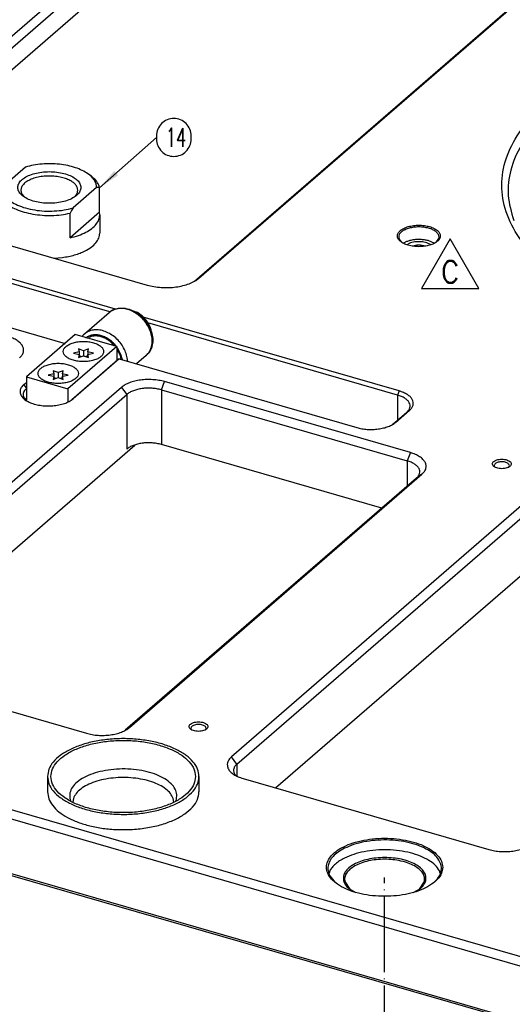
# Model space of a CAD drawing. Header units: inches. Extents: x 0 to 882, y 0 to 559.
# Tile 5 of 22: x 307 to 385, y 220 to 376. Entities that reach past the tile are written whole.
import ezdxf

# ---------------------------------------------------------------- set-up
doc = ezdxf.new("R2010")
doc.units = ezdxf.units.IN
doc.linetypes.add('DOT_CENTER', pattern=[14, 12, -1, 0, -1])
doc.layers.add('1', color=7, linetype='Continuous')
doc.styles.add('CONVERTER_11', font='txt.shx', dxfattribs={"width": 0.9})
doc.styles.add('CONVERTER_12', font='txt.shx', dxfattribs={"width": 0.63})
doc.dimstyles.get("Standard").update_dxf_attribs({"dimtxt": 0.18, "dimasz": 0.18, "dimexe": 0.18, "dimexo": 0.0625, "dimgap": 0.09, "dimtad": 0, "dimtih": 1, "dimtoh": 1, "dimdec": 4, "dimzin": 0, "dimdsep": 46, "dimtxsty": 'Standard', "dimcen": 0.09, "dimadec": 0, "dimazin": 0, "dimtfac": 1, "dimtdec": 4, "dimtofl": 0, "dimtmove": 0, "dimatfit": 3, "dimfxl": 1, "dimtolj": 1, "dimtzin": 0, "dimarcsym": 0})

# ---------------------------------------------------------------- blocks, each defined once
blk = doc.blocks.new('REV_TRIANGLE__2', base_point=(374.82, 336.47))
at = {"layer": '1', "color": 7, "linetype": 'Continuous'}
for p, q in [((374.82, 341.72), (370.27, 333.85)), ((379.37, 333.85), (374.82, 341.72)), ((370.27, 333.85), (379.37, 333.85))]:
    blk.add_line(p, q, dxfattribs=at)
at = {"layer": '1', "color": 3, "insert": (374.82, 336.47), "char_height": 3.5, "attachment_point": 5, "line_spacing_factor": 1.080432, "style": 'CONVERTER_11'}
blk.add_mtext('C', dxfattribs=at)
blk = doc.blocks.new('E7018-24104', base_point=(183.18, 199.86))
at = {"color": 7, "linetype": 'Continuous'}
for p, q in [((354.59, 416.44), (279.59, 351.48)), ((355.45, 415.32), (280.45, 350.37)), ((355.45, 411.86), (281.22, 347.57)), ((334.3, 335), (409.15, 399.82)), ((335.01, 335.48), (410.01, 400.44)), ((281.78, 347.39), (326.82, 334.39)), ((372.66, 341.23), (373.04, 341.78)), ((320.89, 330.12), (283.34, 340.96)), ((321.78, 330.59), (283.59, 341.61)), ((366.77, 341.58), (367.25, 341.09)), ((367.92, 341.27), (367.45, 341.01)), ((368.34, 340.99), (367.97, 340.78)), ((369.32, 340.67), (368.91, 340.57)), ((370.91, 340.56), (370.14, 340.7)), ((371.8, 340.78), (371.11, 341.08)), ((372.29, 341.02), (371.46, 341.39)), ((312, 338.66), (313.37, 338.75)), ((276.89, 335.81), (313.82, 325.15)), ((366.73, 317.61), (326.16, 329.32)), ((366.48, 316.96), (326.91, 328.38)), ((314.84, 316.24), (322.17, 322.59)), ((322.36, 322.68), (315.06, 316.36)), ((322.36, 322.68), (322.17, 322.59)), ((322.36, 322.68), (360.03, 311.81)), ((307.26, 318.61), (307.67, 318.96)), ((368.52, 307.83), (329.55, 319.08)), ((322.72, 318.17), (276.38, 278.04)), ((277.24, 276.92), (323.58, 317.05)), ((307.67, 318.02), (307.35, 317.67)), ((329.05, 317.78), (368.02, 306.53)), ((307.35, 316.44), (307.58, 316.19)), ((365.75, 312.33), (367.94, 314.23)), ((366.17, 312.63), (368.37, 314.54)), ((283.37, 273.13), (324.83, 309.04)), ((363.98, 299.04), (329.05, 309.12)), ((324.01, 264.29), (370.35, 304.42)), ((381.89, 305.55), (381.92, 305.52)), ((384.08, 305.52), (384.11, 305.55)), ((369.48, 303.8), (323.34, 263.84)), ((386.51, 299.75), (340.17, 259.62)), ((341.04, 258.5), (387.38, 298.64)), ((347.16, 254.72), (388.62, 290.62)), ((446.52, 210.46), (185.68, 285.76)), ((185.18, 284.46), (446.02, 209.16)), ((278.21, 274.62), (317.18, 263.37)), ((220.24, 265.38), (401.9, 212.94)), ((220.49, 265.6), (402.13, 213.17)), ((333.83, 263.93), (333.86, 263.9)), ((336.02, 263.9), (336.05, 263.93)), ((340.8, 256.74), (340.91, 256.64)), ((342, 256.21), (380.97, 244.96)), ((355.74, 241.57), (355.64, 241.18)), ((355.74, 240.8), (356.62, 239.74)), ((373.23, 241.18), (373.13, 241.57)), ((358.12, 239.9), (358.91, 238.69)), ((358.76, 238.77), (359.89, 238.14)), ((368.98, 238.14), (370.11, 238.77)), ((369.96, 238.69), (370.75, 239.9))]:
    blk.add_line(p, q, dxfattribs=at)
at = {"color": 1, "linetype": 'Continuous'}
for p, q in [((334.46, 335.09), (335.01, 335.48)), ((307.67, 318.09), (307.26, 318.61)), ((329.05, 317.78), (329.55, 319.08)), ((322.72, 318.17), (323.58, 317.05)), ((323.58, 317.05), (323.58, 308.39)), ((329.05, 317.78), (329.05, 309.12)), ((366.73, 317.61), (366.48, 316.96)), ((366.48, 316.96), (366.48, 312.96)), ((367.94, 314.23), (368.37, 314.54)), ((366.17, 312.63), (365.76, 312.34)), ((368.52, 307.83), (368.02, 306.53)), ((368.02, 306.53), (368.02, 302.53)), ((370.35, 304.42), (369.48, 303.8)), ((323.55, 263.96), (324.01, 264.29)), ((341.04, 258.5), (340.17, 259.62)), ((341.04, 258.5), (341.04, 256.57))]:
    blk.add_line(p, q, dxfattribs=at)
at = {"color": 7, "linetype": 'Continuous'}
for points, knots in [([(485, 350.21), (484.86, 351.63), (484.56, 354.59), (482.27, 358.76), (478.81, 362.63), (474.13, 366.13), (468.41, 369.19), (461.76, 371.74), (454.38, 373.71), (446.45, 375.06), (438.19, 375.74), (429.81, 375.74), (421.55, 375.06), (413.62, 373.71), (406.24, 371.74), (399.6, 369.19), (393.87, 366.13), (389.19, 362.63), (385.7, 358.76), (383.51, 354.59), (382.75, 350.21), (383.51, 345.83), (385.7, 341.66), (389.19, 337.79), (393.87, 334.29), (399.6, 331.23), (406.24, 328.68), (413.62, 326.71), (421.55, 325.36), (429.81, 324.68), (438.19, 324.68), (446.45, 325.36), (454.38, 326.71), (461.76, 328.68), (468.41, 331.23), (474.13, 334.29), (478.81, 337.79), (482.27, 341.66), (484.56, 345.83), (484.86, 348.79), (485, 350.21)], [0, 0, 0, 0, 4.254409, 8.830849, 13.96147, 19.7628, 26.254774, 33.387384, 41.061675, 49.144894, 57.481976, 65.905069, 74.242151, 82.32537, 89.999661, 97.132271, 103.624245, 109.425575, 114.556196, 119.132637, 123.387045, 127.641454, 132.217894, 137.348515, 143.149845, 149.641819, 156.774429, 164.44872, 172.53194, 180.869021, 189.292114, 197.629196, 205.712415, 213.386707, 220.519316, 227.011291, 232.81262, 237.943241, 242.519682, 246.77409, 246.77409, 246.77409, 246.77409]), ([(477.3, 336.84), (478.51, 338), (480.8, 340.18), (483.12, 344.13), (484.18, 348.25), (483.84, 352.44), (482.15, 356.48), (479.22, 360.26), (475.15, 363.73), (470.07, 366.81), (464.07, 369.45), (457.33, 371.58), (449.99, 373.14), (442.25, 374.11), (434.3, 374.45), (426.34, 374.16), (418.57, 373.24), (411.2, 371.71), (404.4, 369.62), (398.35, 367.02), (393.19, 363.97), (389.05, 360.53), (386.02, 356.77), (384.25, 352.75), (383.75, 348.55), (384.52, 345.93), (384.9, 344.61)], [0, 0, 0, 0, 4.997806, 9.453239, 13.553284, 17.574194, 21.815502, 26.515175, 31.810738, 37.747677, 44.302248, 51.401458, 58.937726, 66.77975, 74.781224, 82.78844, 90.647426, 98.211078, 105.346701, 111.944619, 117.928832, 123.271332, 128.01168, 132.279938, 136.307211, 140.39111, 140.39111, 140.39111, 140.39111]), ([(373.26, 342.17), (373.24, 342.32), (373.18, 342.65), (372.79, 343.06), (372.25, 343.41), (371.54, 343.67), (370.73, 343.83), (369.86, 343.89), (369, 343.83), (368.19, 343.67), (367.48, 343.41), (366.93, 343.06), (366.56, 342.65), (366.42, 342.17), (366.56, 341.68), (366.93, 341.27), (367.48, 340.93), (368.19, 340.67), (369, 340.5), (369.86, 340.45), (370.73, 340.5), (371.54, 340.67), (372.25, 340.93), (372.79, 341.27), (373.18, 341.68), (373.24, 342.01), (373.26, 342.17)], [0, 0, 0, 0, 0.454989, 0.987413, 1.632325, 2.386535, 3.223952, 4.105841, 4.98773, 5.825147, 6.579357, 7.224269, 7.756693, 8.211682, 8.666671, 9.199096, 9.844008, 10.598217, 11.435634, 12.317523, 13.199412, 14.03683, 14.791039, 15.435951, 15.968375, 16.423365, 16.423365, 16.423365, 16.423365]), ([(373.04, 341.78), (373.05, 341.92), (373.08, 342.21), (372.84, 342.62), (372.44, 342.97), (371.88, 343.25), (371.21, 343.46), (370.45, 343.58), (369.66, 343.61), (368.88, 343.53), (368.16, 343.37), (367.54, 343.12), (367.06, 342.8), (366.74, 342.42), (366.62, 341.97), (366.72, 341.71), (366.77, 341.58)], [0, 0, 0, 0, 0.40286, 0.840546, 1.364266, 1.9886, 2.702239, 3.478719, 4.283298, 5.077952, 5.82579, 6.495665, 7.067911, 7.54302, 7.954001, 8.36774, 8.36774, 8.36774, 8.36774]), ([(316.96, 339.79), (317.3, 339.98), (317.94, 340.33), (318.69, 341.03), (319.2, 341.79), (319.27, 342.35), (319.3, 342.62)], [0, 0, 0, 0, 1.165007, 2.177316, 3.054986, 3.850343, 3.850343, 3.850343, 3.850343]), ([(371.46, 341.39), (371.27, 341.43), (370.89, 341.53), (370.28, 341.6), (369.66, 341.61), (369.04, 341.56), (368.46, 341.45), (368.09, 341.33), (367.92, 341.27)], [0, 0, 0, 0, 0.585874, 1.200934, 1.827992, 2.449029, 3.046437, 3.604305, 3.604305, 3.604305, 3.604305]), ([(371.11, 341.08), (370.97, 341.12), (370.66, 341.2), (370.19, 341.25), (369.7, 341.26), (369.22, 341.22), (368.77, 341.14), (368.48, 341.04), (368.34, 340.99)], [0, 0, 0, 0, 0.457713, 0.938228, 1.428117, 1.9133, 2.380025, 2.815859, 2.815859, 2.815859, 2.815859]), ([(370.14, 340.7), (370, 340.7), (369.73, 340.71), (369.46, 340.68), (369.32, 340.67)], [0, 0, 0, 0, 0.4115048, 0.8190581, 0.8190581, 0.8190581, 0.8190581]), ([(313.37, 338.75), (313.7, 338.81), (314.35, 338.9), (315.29, 339.14), (316.16, 339.42), (316.7, 339.67), (316.96, 339.79)], [0, 0, 0, 0, 1.005086, 1.971727, 2.889092, 3.748167, 3.748167, 3.748167, 3.748167]), ([(326.82, 334.39), (327.17, 334.3), (327.9, 334.11), (329.04, 333.99), (330.21, 333.97), (331.36, 334.07), (332.45, 334.27), (333.44, 334.57), (334.31, 334.96), (334.79, 335.32), (335.01, 335.48)], [0, 0, 0, 0, 1.098513, 2.251751, 3.427485, 4.591929, 5.71207, 6.758073, 7.706015, 8.54142, 8.54142, 8.54142, 8.54142]), ([(306.56, 322.83), (306.7, 322.97), (306.97, 323.24), (307.21, 323.74), (307.25, 324.26), (307.07, 324.76), (306.71, 325.23), (306.18, 325.64), (305.51, 325.99), (305, 326.16), (304.73, 326.25)], [0, 0, 0, 0, 0.602423, 1.129052, 1.619924, 2.129143, 2.703242, 3.367406, 4.126943, 4.973267, 4.973267, 4.973267, 4.973267]), ([(307.26, 318.61), (307.11, 318.47), (306.84, 318.2), (306.63, 317.67), (306.68, 317.12), (306.97, 316.62), (307.46, 316.18), (308.12, 315.8), (308.93, 315.51), (309.85, 315.31), (310.83, 315.22), (311.82, 315.24), (312.79, 315.37), (313.67, 315.6), (314.44, 315.91), (314.86, 316.22), (315.06, 316.36)], [0, 0, 0, 0, 0.612895, 1.142213, 1.647109, 2.199259, 2.847438, 3.607625, 4.471845, 5.417168, 6.411703, 7.418855, 8.400897, 9.322385, 10.153883, 10.876656, 10.876656, 10.876656, 10.876656]), ([(329.55, 319.08), (329.25, 319.16), (328.65, 319.31), (327.7, 319.41), (326.72, 319.43), (325.76, 319.35), (324.85, 319.18), (324.03, 318.93), (323.3, 318.61), (322.9, 318.31), (322.72, 318.17)], [0, 0, 0, 0, 0.915427, 1.876459, 2.856237, 3.826606, 4.760056, 5.631724, 6.421675, 7.117845, 7.117845, 7.117845, 7.117845]), ([(307.35, 317.67), (307.3, 317.57), (307.19, 317.38), (307.14, 317.05), (307.19, 316.73), (307.3, 316.53), (307.35, 316.44)], [0, 0, 0, 0, 0.338521, 0.655242, 0.971963, 1.310483, 1.310483, 1.310483, 1.310483]), ([(329.05, 317.78), (328.81, 317.84), (328.33, 317.96), (327.57, 318.05), (326.79, 318.06), (326.02, 318), (325.29, 317.86), (324.63, 317.66), (324.05, 317.4), (323.73, 317.16), (323.58, 317.05)], [0, 0, 0, 0, 0.732342, 1.501167, 2.284989, 3.061284, 3.808045, 4.505379, 5.13734, 5.694276, 5.694276, 5.694276, 5.694276]), ([(367.94, 314.23), (368.06, 314.34), (368.27, 314.55), (368.47, 314.95), (368.5, 315.37), (368.35, 315.77), (368.06, 316.15), (367.64, 316.47), (367.1, 316.76), (366.69, 316.89), (366.48, 316.96)], [0, 0, 0, 0, 0.481938, 0.903241, 1.295939, 1.703314, 2.162593, 2.693924, 3.301553, 3.978613, 3.978613, 3.978613, 3.978613]), ([(368.37, 314.54), (368.51, 314.66), (368.75, 314.9), (368.96, 315.35), (369, 315.82), (368.84, 316.28), (368.51, 316.69), (368.03, 317.06), (367.43, 317.38), (366.97, 317.53), (366.73, 317.61)], [0, 0, 0, 0, 0.54218, 1.016146, 1.457931, 1.916228, 2.432918, 3.030665, 3.714249, 4.475942, 4.475942, 4.475942, 4.475942]), ([(360.03, 311.81), (360.29, 311.74), (360.84, 311.6), (361.7, 311.51), (362.57, 311.5), (363.43, 311.57), (364.25, 311.72), (365, 311.95), (365.65, 312.24), (366.01, 312.51), (366.17, 312.63)], [0, 0, 0, 0, 0.823885, 1.688814, 2.570615, 3.443948, 4.284054, 5.068556, 5.779513, 6.406066, 6.406066, 6.406066, 6.406066]), ([(329.05, 309.12), (328.81, 309.18), (328.33, 309.3), (327.57, 309.39), (326.79, 309.4), (326.02, 309.34), (325.29, 309.2), (324.63, 309), (324.05, 308.74), (323.73, 308.5), (323.58, 308.39)], [0, 0, 0, 0, 0.732342, 1.501167, 2.28499, 3.061285, 3.808046, 4.505381, 5.137342, 5.694279, 5.694279, 5.694279, 5.694279]), ([(370.35, 304.42), (370.49, 304.56), (370.77, 304.82), (371.01, 305.32), (371.04, 305.84), (370.87, 306.35), (370.5, 306.81), (369.97, 307.22), (369.3, 307.58), (368.79, 307.75), (368.52, 307.83)], [0, 0, 0, 0, 0.602423, 1.129052, 1.619924, 2.129143, 2.703243, 3.367407, 4.126944, 4.973269, 4.973269, 4.973269, 4.973269]), ([(369.48, 303.8), (369.6, 303.91), (369.82, 304.13), (370.01, 304.52), (370.04, 304.94), (369.9, 305.35), (369.6, 305.72), (369.18, 306.05), (368.64, 306.33), (368.23, 306.46), (368.02, 306.53)], [0, 0, 0, 0, 0.481938, 0.903242, 1.295939, 1.703314, 2.162594, 2.693925, 3.301555, 3.978615, 3.978615, 3.978615, 3.978615]), ([(384.5, 306.04), (384.49, 306.12), (384.46, 306.28), (384.25, 306.47), (383.97, 306.63), (383.61, 306.74), (383.21, 306.8), (382.79, 306.8), (382.39, 306.74), (382.03, 306.63), (381.75, 306.47), (381.55, 306.28), (381.48, 306.04), (381.55, 305.81), (381.75, 305.61), (382.03, 305.46), (382.39, 305.35), (382.79, 305.29), (383.21, 305.29), (383.61, 305.35), (383.97, 305.46), (384.25, 305.61), (384.46, 305.81), (384.49, 305.97), (384.5, 306.04)], [0, 0, 0, 0, 0.219862, 0.48285, 0.805647, 1.182902, 1.596944, 2.023888, 2.43793, 2.815186, 3.137982, 3.400971, 3.620832, 3.840694, 4.103682, 4.426479, 4.803735, 5.217776, 5.644721, 6.058762, 6.436018, 6.758815, 7.021803, 7.241665, 7.241665, 7.241665, 7.241665]), ([(384.11, 305.55), (384.14, 305.6), (384.21, 305.7), (384.2, 305.89), (384.09, 306.05), (383.9, 306.19), (383.66, 306.29), (383.37, 306.36), (383.05, 306.39), (382.72, 306.37), (382.42, 306.32), (382.16, 306.22), (381.96, 306.09), (381.82, 305.94), (381.78, 305.75), (381.83, 305.65), (381.86, 305.6)], [0, 0, 0, 0, 0.17945, 0.343959, 0.527987, 0.752942, 1.021915, 1.326356, 1.651352, 1.978995, 2.291014, 2.571347, 2.8092, 3.003635, 3.170402, 3.34227, 3.34227, 3.34227, 3.34227]), ([(381.86, 305.6), (381.86, 305.59), (381.87, 305.57), (381.89, 305.56), (381.89, 305.55)], [0, 0, 0, 0, 0.02708919, 0.05495104, 0.05495104, 0.05495104, 0.05495104]), ([(317.18, 263.37), (317.48, 263.3), (318.08, 263.14), (319.03, 263.04), (320, 263.02), (320.96, 263.1), (321.88, 263.27), (322.7, 263.53), (323.43, 263.85), (323.82, 264.15), (324.01, 264.29)], [0, 0, 0, 0, 0.915426, 1.876456, 2.856232, 3.8266, 4.760049, 5.631717, 6.421668, 7.117838, 7.117838, 7.117838, 7.117838]), ([(336.44, 264.42), (336.43, 264.49), (336.4, 264.66), (336.19, 264.85), (335.91, 265.01), (335.55, 265.12), (335.15, 265.17), (334.73, 265.17), (334.33, 265.12), (333.97, 265.01), (333.69, 264.85), (333.49, 264.66), (333.42, 264.42), (333.49, 264.19), (333.69, 263.99), (333.97, 263.84), (334.33, 263.73), (334.73, 263.67), (335.15, 263.67), (335.55, 263.73), (335.91, 263.84), (336.19, 263.99), (336.4, 264.19), (336.43, 264.35), (336.44, 264.42)], [0, 0, 0, 0, 0.219862, 0.48285, 0.805647, 1.182902, 1.596944, 2.023888, 2.43793, 2.815186, 3.137982, 3.400971, 3.620832, 3.840694, 4.103682, 4.426479, 4.803735, 5.217776, 5.644721, 6.058762, 6.436018, 6.758815, 7.021803, 7.241665, 7.241665, 7.241665, 7.241665]), ([(336.05, 263.93), (336.08, 263.98), (336.15, 264.08), (336.14, 264.28), (336.02, 264.44), (335.83, 264.58), (335.57, 264.68), (335.27, 264.75), (334.94, 264.77), (334.61, 264.75), (334.31, 264.68), (334.05, 264.58), (333.86, 264.44), (333.74, 264.28), (333.73, 264.08), (333.8, 263.98), (333.83, 263.93)], [0, 0, 0, 0, 0.182773, 0.350719, 0.540257, 0.773057, 1.051301, 1.365107, 1.698136, 2.031165, 2.344971, 2.623214, 2.856014, 3.045551, 3.213497, 3.396271, 3.396271, 3.396271, 3.396271]), ([(340.17, 259.62), (340.03, 259.48), (339.75, 259.22), (339.51, 258.72), (339.48, 258.2), (339.65, 257.69), (340.02, 257.23), (340.55, 256.81), (341.22, 256.46), (341.73, 256.29), (342, 256.21)], [0, 0, 0, 0, 0.602422, 1.12905, 1.619921, 2.12914, 2.703239, 3.367402, 4.126939, 4.973263, 4.973263, 4.973263, 4.973263]), ([(341.04, 258.5), (340.9, 258.37), (340.66, 258.13), (340.47, 257.65), (340.52, 257.15), (340.71, 256.88), (340.8, 256.74)], [0, 0, 0, 0, 0.555129, 1.033746, 1.492541, 1.998757, 1.998757, 1.998757, 1.998757]), ([(373.64, 242.14), (373.59, 242.46), (373.5, 243.16), (372.83, 244.09), (371.85, 244.92), (370.55, 245.62), (369, 246.17), (367.25, 246.55), (365.39, 246.74), (363.48, 246.74), (361.62, 246.55), (359.87, 246.17), (358.32, 245.62), (357.02, 244.92), (356.03, 244.09), (355.39, 243.16), (355.16, 242.14), (355.39, 241.12), (356.03, 240.18), (357.02, 239.36), (358.32, 238.66), (359.87, 238.1), (361.62, 237.72), (363.48, 237.53), (365.39, 237.53), (367.25, 237.72), (369, 238.1), (370.55, 238.66), (371.85, 239.36), (372.83, 240.18), (373.5, 241.12), (373.59, 241.81), (373.64, 242.14)], [0, 0, 0, 0, 0.977296, 2.06804, 3.340199, 4.812266, 6.467757, 8.267811, 10.159701, 12.083024, 13.974913, 15.774968, 17.430458, 18.902526, 20.174685, 21.265429, 22.242725, 23.220021, 24.310765, 25.582924, 27.054992, 28.710482, 30.510536, 32.402426, 34.325749, 36.217639, 38.017693, 39.673183, 41.145251, 42.41741, 43.508154, 44.48545, 44.48545, 44.48545, 44.48545]), ([(358.07, 245.14), (357.73, 244.96), (357.08, 244.6), (356.28, 243.92), (355.72, 243.18), (355.43, 242.38), (355.42, 241.55), (355.63, 241.05), (355.74, 240.8)], [0, 0, 0, 0, 1.17386, 2.211525, 3.123232, 3.942344, 4.726745, 5.545857, 5.545857, 5.545857, 5.545857]), ([(372.23, 239.71), (372.5, 239.98), (373.01, 240.47), (373.44, 241.42), (373.46, 242.41), (373.06, 243.36), (372.3, 244.22), (371.22, 244.97), (369.88, 245.59), (368.31, 246.06), (366.58, 246.37), (364.77, 246.49), (362.94, 246.43), (361.18, 246.19), (359.54, 245.79), (358.55, 245.35), (358.07, 245.14)], [0, 0, 0, 0, 1.131865, 2.116978, 3.041116, 4.01646, 5.132709, 6.432323, 7.917694, 9.564411, 11.330965, 13.165406, 15.010472, 16.808103, 18.50387, 20.051806, 20.051806, 20.051806, 20.051806]), ([(380.97, 244.96), (381.27, 244.88), (381.87, 244.73), (382.82, 244.63), (383.8, 244.61), (384.76, 244.69), (385.67, 244.86), (386.49, 245.11), (387.22, 245.43), (387.62, 245.73), (387.8, 245.87)], [0, 0, 0, 0, 0.915426, 1.876456, 2.856233, 3.826601, 4.760051, 5.631718, 6.421669, 7.11784, 7.11784, 7.11784, 7.11784]), ([(358.07, 243.59), (357.81, 243.45), (357.31, 243.18), (356.65, 242.68), (356.11, 242.16), (355.86, 241.76), (355.74, 241.57)], [0, 0, 0, 0, 0.893515, 1.71041, 2.451907, 3.125615, 3.125615, 3.125615, 3.125615]), ([(373.13, 241.57), (372.92, 241.88), (372.46, 242.54), (371.39, 243.3), (370.06, 243.96), (368.49, 244.46), (366.75, 244.79), (364.9, 244.93), (363.04, 244.88), (361.24, 244.64), (359.57, 244.24), (358.55, 243.8), (358.07, 243.59)], [0, 0, 0, 0, 1.107252, 2.400542, 3.888009, 5.547078, 7.335683, 9.19985, 11.079429, 12.913069, 14.643057, 16.220576, 16.220576, 16.220576, 16.220576]), ([(370.11, 238.77), (370.31, 238.96), (370.68, 239.33), (371, 240.04), (371, 240.77), (370.68, 241.47), (370.1, 242.1), (369.28, 242.64), (368.26, 243.09), (367.08, 243.43), (365.79, 243.63), (364.44, 243.7), (363.09, 243.63), (361.8, 243.42), (360.61, 243.1), (359.9, 242.76), (359.57, 242.6)], [0, 0, 0, 0, 0.837501, 1.565203, 2.249864, 2.977566, 3.815069, 4.792115, 5.908091, 7.142381, 8.461758, 9.825458, 11.189159, 12.508536, 13.742826, 14.858801, 14.858801, 14.858801, 14.858801]), ([(370.75, 239.9), (370.77, 240.12), (370.81, 240.58), (370.49, 241.27), (369.92, 241.87), (369.13, 242.4), (368.14, 242.84), (367, 243.16), (365.74, 243.36), (364.44, 243.43), (363.13, 243.36), (361.88, 243.16), (360.73, 242.85), (360.04, 242.51), (359.72, 242.36)], [0, 0, 0, 0, 0.663755, 1.369238, 2.181167, 3.12838, 4.21028, 5.406882, 6.685972, 8.008032, 9.330093, 10.609183, 11.805785, 12.887685, 12.887685, 12.887685, 12.887685]), ([(359.57, 242.6), (359.29, 242.42), (358.77, 242.1), (358.19, 241.47), (357.88, 240.77), (357.88, 240.04), (358.19, 239.33), (358.56, 238.96), (358.76, 238.77)], [0, 0, 0, 0, 0.977047, 1.814549, 2.542252, 3.226913, 3.954616, 4.792118, 4.792118, 4.792118, 4.792118]), ([(359.72, 242.36), (359.45, 242.19), (358.95, 241.88), (358.39, 241.27), (358.06, 240.58), (358.1, 240.12), (358.12, 239.9)], [0, 0, 0, 0, 0.947213, 1.759142, 2.464625, 3.12838, 3.12838, 3.12838, 3.12838])]:
    blk.add_open_spline(points, degree=3, knots=knots, dxfattribs=at)
blk = doc.blocks.new('bushing_E7018-21702_2', base_point=(303.3, 341.87))
at = {"color": 7, "linetype": 'Continuous'}
for p, q in [((307.54, 353.09), (303.8, 349.85)), ((317.83, 351.73), (317.42, 352.01)), ((303.57, 349.44), (303.8, 349.85)), ((318.8, 349.84), (315.06, 346.6)), ((319.03, 349.84), (318.8, 349.84)), ((319.26, 349.81), (319.03, 349.84)), ((319.26, 345.91), (319.26, 349.81)), ((303.34, 349.02), (303.57, 349.44)), ((303.34, 345.12), (303.34, 349.02)), ((306.95, 348.83), (307.34, 348.37)), ((315.06, 346.6), (314.82, 346.19)), ((303.34, 345.67), (303.3, 345.52)), ((303.3, 345.52), (303.3, 342.62)), ((303.3, 345.52), (303.34, 345.12)), ((314.82, 346.19), (314.6, 345.77)), ((319.26, 345.91), (314.6, 341.87)), ((314.6, 341.87), (314.6, 345.77)), ((319.3, 345.52), (319.26, 345.91)), ((319.3, 345.52), (319.3, 342.62))]:
    blk.add_line(p, q, dxfattribs=at)
for points, knots in [([(317.42, 352.01), (317.13, 352.2), (316.5, 352.59), (315.42, 353.01), (314.2, 353.33), (312.89, 353.54), (311.52, 353.62), (310.15, 353.57), (308.81, 353.42), (307.96, 353.2), (307.54, 353.09)], [0, 0, 0, 0, 1.043593, 2.20717, 3.471256, 4.80844, 6.186343, 7.570035, 8.924237, 10.215488, 10.215488, 10.215488, 10.215488]), ([(316.3, 349.85), (316.27, 350.06), (316.2, 350.5), (315.71, 351.07), (315.02, 351.56), (314.11, 351.94), (313.05, 352.22), (311.89, 352.36), (310.7, 352.36), (309.55, 352.22), (308.49, 351.94), (307.58, 351.56), (306.88, 351.07), (306.42, 350.5), (306.24, 349.85), (306.42, 349.2), (306.88, 348.63), (307.58, 348.14), (308.49, 347.75), (309.55, 347.48), (310.7, 347.34), (311.89, 347.34), (313.05, 347.48), (314.11, 347.75), (315.02, 348.14), (315.71, 348.63), (316.2, 349.2), (316.27, 349.64), (316.3, 349.85)], [0, 0, 0, 0, 0.615678, 1.32296, 2.168458, 3.155241, 4.258678, 5.437873, 6.643239, 7.822434, 8.925871, 9.912655, 10.758151, 11.465434, 12.081112, 12.69679, 13.404073, 14.249569, 15.236353, 16.339789, 17.518984, 18.724351, 19.903546, 21.006983, 21.993766, 22.839263, 23.546546, 24.162224, 24.162224, 24.162224, 24.162224]), ([(313.24, 351.45), (312.92, 351.51), (312.27, 351.64), (311.26, 351.68), (310.25, 351.62), (309.3, 351.45), (308.45, 351.18), (307.74, 350.82), (307.19, 350.39), (306.86, 349.89), (306.75, 349.33), (306.89, 349), (306.95, 348.83)], [0, 0, 0, 0, 0.981645, 2.000862, 3.018468, 3.99543, 4.896627, 5.695179, 6.378312, 6.956273, 7.47287, 8.000972, 8.000972, 8.000972, 8.000972]), ([(315.2, 348.29), (315.33, 348.42), (315.59, 348.67), (315.8, 349.15), (315.81, 349.64), (315.61, 350.12), (315.23, 350.55), (314.69, 350.92), (314.01, 351.23), (313.51, 351.37), (313.24, 351.45)], [0, 0, 0, 0, 0.566629, 1.05973, 1.522406, 2.01097, 2.570351, 3.221723, 3.966169, 4.79134, 4.79134, 4.79134, 4.79134]), ([(318.8, 349.84), (318.78, 350.04), (318.75, 350.44), (318.46, 351.02), (318.02, 351.56), (317.63, 351.86), (317.42, 352.01)], [0, 0, 0, 0, 0.582591, 1.203637, 1.892329, 2.664888, 2.664888, 2.664888, 2.664888]), ([(319.26, 349.81), (319.21, 349.98), (319.11, 350.34), (318.8, 350.84), (318.37, 351.32), (318.02, 351.58), (317.83, 351.73)], [0, 0, 0, 0, 0.536446, 1.113627, 1.746582, 2.443559, 2.443559, 2.443559, 2.443559]), ([(303.8, 349.85), (303.83, 349.59), (303.91, 349.02), (304.45, 348.26), (305.25, 347.58), (306.31, 347.01), (307.58, 346.56), (309, 346.25), (310.53, 346.09), (312.08, 346.1), (313.61, 346.24), (314.58, 346.49), (315.06, 346.6)], [0, 0, 0, 0, 0.797405, 1.687136, 2.724995, 3.92622, 5.27737, 6.746657, 8.290935, 9.860777, 11.404742, 12.87343, 12.87343, 12.87343, 12.87343]), ([(303.34, 349.02), (303.42, 348.77), (303.59, 348.22), (304.21, 347.52), (305.04, 346.89), (306.09, 346.35), (307.33, 345.92), (308.7, 345.61), (310.16, 345.43), (311.66, 345.4), (313.15, 345.49), (314.12, 345.68), (314.6, 345.77)], [0, 0, 0, 0, 0.798568, 1.701227, 2.740487, 3.921923, 5.232299, 6.645894, 8.128901, 9.642726, 11.146784, 12.601113, 12.601113, 12.601113, 12.601113]), ([(314.6, 341.87), (315.04, 341.99), (315.89, 342.21), (317.05, 342.7), (318.01, 343.29), (318.72, 343.97), (319.2, 344.72), (319.27, 345.26), (319.3, 345.52)], [0, 0, 0, 0, 1.376983, 2.635383, 3.754526, 4.729488, 5.578778, 6.351929, 6.351929, 6.351929, 6.351929])]:
    blk.add_open_spline(points, degree=3, knots=knots, dxfattribs=at)
blk = doc.blocks.new('bushings_pogotower', base_point=(303.3, 150.02))
blk.add_blockref('bushing_E7018-21702_2', (303.3, 341.87))
blk = doc.blocks.new('washer1__27', base_point=(324.62, 326.76))
at = {"color": 7, "linetype": 'Continuous'}
for p, q in [((324.62, 330.29), (325.11, 330.11)), ((327.53, 326.8), (327.53, 326.76))]:
    blk.add_line(p, q, dxfattribs=at)
blk.add_open_spline([(327.53, 326.8), (327.49, 327.02), (327.4, 327.47), (327.12, 328.11), (326.74, 328.72), (326.27, 329.27), (325.73, 329.75), (325.32, 329.99), (325.11, 330.11)], degree=3, knots=[0, 0, 0, 0, 0.673009, 1.374344, 2.094324, 2.821155, 3.542299, 4.245834, 4.245834, 4.245834, 4.245834], dxfattribs=at)
blk = doc.blocks.new('23796-0S111__28', base_point=(307.67, 315.91))
at = {"color": 7, "linetype": 'Continuous'}
for p, q in [((315.42, 326.53), (307.67, 319.82)), ((322, 324.63), (315.42, 326.53)), ((317.37, 325.97), (317.58, 326.1)), ((322, 324.63), (314.25, 317.92)), ((320.94, 325.44), (321.6, 324.75)), ((322, 324.63), (322, 322.44)), ((322, 324.23), (322.5, 323.28)), ((322.5, 323.28), (322.62, 322.61)), ((307.67, 319.82), (307.67, 316.14)), ((307.67, 319.82), (314.25, 317.92)), ((314.25, 317.92), (314.25, 315.91))]:
    blk.add_line(p, q, dxfattribs=at)
for points, knots in [([(320.94, 325.44), (320.76, 325.57), (320.4, 325.83), (319.82, 326.1), (319.23, 326.28), (318.64, 326.34), (318.08, 326.29), (317.74, 326.16), (317.58, 326.1)], [0, 0, 0, 0, 0.665567, 1.309199, 1.924653, 2.508894, 3.062954, 3.592441, 3.592441, 3.592441, 3.592441]), ([(319.91, 323.85), (319.88, 323.99), (319.83, 324.31), (319.46, 324.7), (318.95, 325.02), (318.29, 325.26), (317.53, 325.42), (316.71, 325.47), (315.89, 325.42), (315.13, 325.26), (314.47, 325.02), (313.95, 324.7), (313.6, 324.31), (313.47, 323.85), (313.6, 323.4), (313.95, 323.01), (314.47, 322.68), (315.13, 322.44), (315.89, 322.29), (316.71, 322.23), (317.53, 322.29), (318.29, 322.44), (318.95, 322.68), (319.46, 323.01), (319.83, 323.4), (319.88, 323.71), (319.91, 323.85)], [0, 0, 0, 0, 0.428225, 0.92933, 1.536306, 2.24615, 3.034308, 3.864321, 4.694334, 5.482492, 6.192336, 6.799312, 7.300417, 7.728642, 8.156867, 8.657972, 9.264948, 9.974793, 10.76295, 11.592963, 12.422976, 13.211134, 13.920978, 14.527954, 15.029059, 15.457284, 15.457284, 15.457284, 15.457284]), ([(315.91, 320.39), (315.88, 320.53), (315.83, 320.84), (315.46, 321.23), (314.95, 321.55), (314.29, 321.8), (313.53, 321.95), (312.71, 322.01), (311.89, 321.95), (311.13, 321.8), (310.47, 321.55), (309.95, 321.23), (309.6, 320.84), (309.47, 320.39), (309.6, 319.93), (309.95, 319.54), (310.47, 319.22), (311.13, 318.98), (311.89, 318.82), (312.71, 318.77), (313.53, 318.82), (314.29, 318.98), (314.95, 319.22), (315.46, 319.54), (315.83, 319.93), (315.88, 320.24), (315.91, 320.39)], [0, 0, 0, 0, 0.428225, 0.92933, 1.536306, 2.24615, 3.034308, 3.864321, 4.694334, 5.482492, 6.192336, 6.799312, 7.300417, 7.728642, 8.156867, 8.657972, 9.264948, 9.974793, 10.76295, 11.592963, 12.422976, 13.211134, 13.920978, 14.527954, 15.029059, 15.457284, 15.457284, 15.457284, 15.457284])]:
    blk.add_open_spline(points, degree=3, knots=knots, dxfattribs=at)
blk = doc.blocks.new('bearing_HK0509__29', base_point=(316.47, 321.89))
at = {"color": 7, "linetype": 'Continuous'}
for p, q in [((322.42, 330.72), (322.67, 330.73)), ((322.67, 330.73), (322.92, 330.73)), ((316.86, 326.65), (320.76, 330.02)), ((320.76, 330.02), (320.85, 330.1)), ((320.85, 330.1), (321.05, 330.24)), ((321.05, 330.24), (321.11, 330.28)), ((321.11, 330.28), (321.24, 330.36)), ((321.24, 330.36), (321.25, 330.36)), ((321.25, 330.36), (321.39, 330.43)), ((321.39, 330.43), (321.47, 330.47)), ((321.47, 330.47), (321.7, 330.56)), ((321.7, 330.56), (321.93, 330.63)), ((321.93, 330.63), (322.19, 330.69)), ((322.19, 330.69), (322.42, 330.72)), ((322.92, 330.73), (323.17, 330.72)), ((323.17, 330.72), (323.31, 330.7)), ((323.31, 330.7), (323.43, 330.68)), ((323.43, 330.68), (323.68, 330.63)), ((323.68, 330.63), (323.94, 330.56)), ((323.94, 330.56), (324.19, 330.47)), ((324.19, 330.47), (324.44, 330.37)), ((324.44, 330.37), (324.68, 330.26)), ((324.68, 330.26), (324.92, 330.13)), ((324.92, 330.13), (325.16, 329.99)), ((325.16, 329.99), (325.61, 329.66)), ((325.61, 329.66), (325.82, 329.48)), ((325.82, 329.48), (326.03, 329.29)), ((326.03, 329.29), (326.23, 329.09)), ((326.23, 329.09), (326.41, 328.88)), ((326.41, 328.88), (326.59, 328.66)), ((326.59, 328.66), (326.76, 328.43)), ((326.76, 328.43), (326.91, 328.2)), ((326.91, 328.2), (327.13, 327.82)), ((327.13, 327.82), (327.29, 327.48)), ((316.47, 326.23), (316.56, 326.34)), ((316.56, 326.34), (316.6, 326.39)), ((316.6, 326.39), (316.77, 326.56)), ((316.77, 326.56), (316.79, 326.58)), ((316.79, 326.58), (316.86, 326.65)), ((327.29, 327.48), (327.3, 327.46)), ((327.3, 327.46), (327.4, 327.21)), ((327.4, 327.21), (327.48, 326.95)), ((327.48, 326.95), (327.55, 326.69)), ((327.55, 326.69), (327.61, 326.43)), ((327.61, 326.43), (327.65, 326.17)), ((327.65, 326.17), (327.68, 325.91)), ((327.52, 324.54), (327.47, 324.41)), ((327.55, 324.65), (327.52, 324.54)), ((327.61, 324.89), (327.55, 324.65)), ((327.65, 325.14), (327.61, 324.89)), ((327.68, 325.39), (327.65, 325.14)), ((327.68, 325.91), (327.69, 325.65)), ((327.69, 325.65), (327.68, 325.39)), ((326.65, 323.22), (325.11, 321.89)), ((326.83, 323.39), (326.65, 323.22)), ((326.99, 323.57), (326.83, 323.39)), ((327, 323.58), (326.99, 323.57)), ((327.15, 323.78), (327, 323.58)), ((327.27, 323.97), (327.15, 323.78)), ((327.38, 324.19), (327.27, 323.97)), ((327.47, 324.41), (327.38, 324.19))]:
    blk.add_line(p, q, dxfattribs=at)
at = {"color": 1, "linetype": 'Continuous'}
for p, q in [((317.1, 326.05), (317.18, 326.1)), ((321.92, 324.66), (321.92, 324.66)), ((322, 324.54), (322.06, 324.46)), ((326.66, 323.22), (326.65, 323.22)), ((322.82, 322.68), (322.84, 322.54)), ((323.7, 322.37), (323.7, 322.29))]:
    blk.add_line(p, q, dxfattribs=at)
at = {"color": 7, "linetype": 'Continuous'}
for points, knots in [([(320.84, 330.09), (320.83, 330.08), (320.8, 330.06), (320.78, 330.04), (320.76, 330.02)], [0, 0, 0, 0, 0.0526409, 0.1052719, 0.1052719, 0.1052719, 0.1052719]), ([(316.78, 326.57), (316.75, 326.55), (316.7, 326.49), (316.65, 326.44), (316.63, 326.41)], [0, 0, 0, 0, 0.1094067, 0.2189941, 0.2189941, 0.2189941, 0.2189941]), ([(316.94, 326.71), (316.93, 326.7), (316.9, 326.68), (316.88, 326.66), (316.86, 326.65)], [0, 0, 0, 0, 0.0526409, 0.1052719, 0.1052719, 0.1052719, 0.1052719]), ([(326.66, 323.22), (326.68, 323.25), (326.74, 323.3), (326.79, 323.35), (326.82, 323.37)], [0, 0, 0, 0, 0.1093166, 0.2187255, 0.2187255, 0.2187255, 0.2187255])]:
    blk.add_open_spline(points, degree=3, knots=knots, dxfattribs=at)
at = {"color": 1, "linetype": 'Continuous'}
for points, knots in [([(326.82, 323.37), (326.97, 323.57), (327.29, 323.96), (327.55, 324.71), (327.64, 325.53), (327.53, 326.41), (327.26, 327.28), (326.81, 328.13), (326.23, 328.91), (325.53, 329.58), (324.74, 330.11), (323.9, 330.49), (323.06, 330.68), (322.24, 330.69), (321.47, 330.51), (321.05, 330.23), (320.84, 330.09)], [0, 0, 0, 0, 0.741036, 1.514004, 2.334569, 3.20781, 4.128972, 5.085675, 6.060536, 7.03379, 7.985878, 8.900038, 9.76494, 10.577272, 11.343818, 12.081817, 12.081817, 12.081817, 12.081817]), ([(317.12, 326.84), (317.09, 326.82), (317.03, 326.78), (316.97, 326.74), (316.94, 326.71)], [0, 0, 0, 0, 0.1095754, 0.2189765, 0.2189765, 0.2189765, 0.2189765]), ([(323.7, 322.37), (323.66, 322.68), (323.58, 323.31), (323.21, 324.22), (322.7, 325.08), (322.03, 325.85), (321.25, 326.48), (320.4, 326.96), (319.52, 327.25), (318.65, 327.33), (317.82, 327.22), (317.35, 326.97), (317.12, 326.84)], [0, 0, 0, 0, 0.926052, 1.900627, 2.907455, 3.925479, 4.93207, 5.906207, 6.831685, 7.700368, 8.515131, 9.291365, 9.291365, 9.291365, 9.291365]), ([(318.28, 326.49), (318.08, 326.46), (317.69, 326.39), (317.35, 326.2), (317.18, 326.1)], [0, 0, 0, 0, 0.598185, 1.173766, 1.173766, 1.173766, 1.173766]), ([(321.92, 324.66), (321.75, 324.85), (321.43, 325.24), (320.85, 325.72), (320.23, 326.1), (319.58, 326.36), (318.92, 326.51), (318.49, 326.49), (318.28, 326.49)], [0, 0, 0, 0, 0.756627, 1.505959, 2.236357, 2.93822, 3.605291, 4.23593, 4.23593, 4.23593, 4.23593]), ([(322.82, 322.68), (322.79, 322.83), (322.72, 323.14), (322.55, 323.59), (322.34, 324.04), (322.16, 324.32), (322.06, 324.46)], [0, 0, 0, 0, 0.468584, 0.950439, 1.442976, 1.943078, 1.943078, 1.943078, 1.943078])]:
    blk.add_open_spline(points, degree=3, knots=knots, dxfattribs=at)
blk = doc.blocks.new('bearing_assy2_5', base_point=(307.67, 315.91))
for name, p in [('bearing_HK0509__29', (316.47, 321.89)), ('washer1__27', (324.62, 326.76)), ('23796-0S111__28', (307.67, 315.91))]:
    blk.add_blockref(name, p)
blk = doc.blocks.new('bearings', base_point=(209.55, 180.19))
blk.add_blockref('bearing_assy2_5', (307.67, 315.91))
blk = doc.blocks.new('6960-0041-0_5', base_point=(357.07, 195.15))
at = {"color": 7, "linetype": 'Continuous'}
for p, q in [((358.09, 198.83), (358.09, 206.63)), ((370.79, 198.83), (370.79, 206.63)), ((358.09, 200.63), (357.39, 199.78)), ((371.49, 199.78), (370.79, 200.63))]:
    blk.add_line(p, q, dxfattribs=at)
for points, knots in [([(370.79, 206.63), (370.75, 206.87), (370.68, 207.39), (370.15, 208.07), (369.38, 208.67), (368.36, 209.16), (367.17, 209.52), (365.83, 209.75), (364.44, 209.83), (363.04, 209.75), (361.71, 209.52), (360.51, 209.16), (359.5, 208.67), (358.73, 208.07), (358.19, 207.39), (358.12, 206.87), (358.09, 206.63)], [0, 0, 0, 0, 0.72422, 1.543309, 2.510123, 3.634272, 4.896293, 6.258833, 7.674082, 9.089331, 10.451872, 11.713892, 12.838041, 13.804855, 14.623943, 15.348164, 15.348164, 15.348164, 15.348164]), ([(369.59, 206.63), (369.55, 206.84), (369.48, 207.3), (368.98, 207.89), (368.27, 208.39), (367.33, 208.79), (366.24, 209.07), (365.05, 209.21), (363.82, 209.21), (362.63, 209.07), (361.54, 208.79), (360.61, 208.39), (359.89, 207.89), (359.41, 207.3), (359.23, 206.63), (359.41, 205.96), (359.89, 205.37), (360.61, 204.87), (361.54, 204.47), (362.63, 204.19), (363.82, 204.05), (365.05, 204.05), (366.24, 204.19), (367.33, 204.47), (368.27, 204.87), (368.98, 205.37), (369.48, 205.96), (369.55, 206.42), (369.59, 206.63)], [0, 0, 0, 0, 0.634148, 1.362649, 2.233511, 3.249898, 4.386438, 5.601009, 6.842536, 8.057107, 9.193647, 10.210034, 11.080896, 11.809397, 12.443545, 13.077693, 13.806195, 14.677056, 15.693443, 16.829983, 18.044554, 19.286082, 20.500652, 21.637193, 22.653579, 23.524441, 24.252942, 24.88709, 24.88709, 24.88709, 24.88709]), ([(358.09, 206.63), (358.12, 206.4), (358.18, 205.93), (358.64, 205.28), (359.32, 204.71), (360.22, 204.23), (361.29, 203.85), (362.49, 203.58), (363.78, 203.45), (365.09, 203.45), (366.38, 203.58), (367.21, 203.78), (367.61, 203.88)], [0, 0, 0, 0, 0.674546, 1.427397, 2.305463, 3.321509, 4.464157, 5.706586, 7.0124, 8.339911, 9.645725, 10.888153, 10.888153, 10.888153, 10.888153]), ([(367.61, 203.88), (367.92, 203.98), (368.5, 204.16), (369.28, 204.55), (369.93, 205), (370.41, 205.5), (370.72, 206.05), (370.77, 206.44), (370.79, 206.63)], [0, 0, 0, 0, 0.960664, 1.835728, 2.615855, 3.301722, 3.908227, 4.467937, 4.467937, 4.467937, 4.467937]), ([(357.39, 199.78), (357.29, 199.55), (357.09, 199.09), (357.16, 198.33), (357.51, 197.61), (358.13, 196.95), (358.97, 196.38), (360.02, 195.9), (361.23, 195.53), (362.56, 195.28), (363.96, 195.17), (365.38, 195.19), (366.77, 195.34), (367.65, 195.57), (368.09, 195.67)], [0, 0, 0, 0, 0.743459, 1.460132, 2.229011, 3.108548, 4.124957, 5.278285, 6.550921, 7.913759, 9.330497, 10.760972, 12.164078, 13.500601, 13.500601, 13.500601, 13.500601]), ([(368.09, 195.67), (368.52, 195.82), (369.34, 196.08), (370.39, 196.68), (371.18, 197.37), (371.67, 198.15), (371.8, 199.01), (371.59, 199.52), (371.49, 199.78)], [0, 0, 0, 0, 1.365235, 2.571604, 3.605988, 4.489143, 5.288954, 6.110806, 6.110806, 6.110806, 6.110806]), ([(358.09, 198.83), (358.12, 198.61), (358.18, 198.13), (358.64, 197.49), (359.32, 196.92), (360.22, 196.43), (361.29, 196.05), (362.49, 195.79), (363.78, 195.65), (365.09, 195.66), (366.38, 195.78), (367.21, 195.99), (367.61, 196.09)], [0, 0, 0, 0, 0.674546, 1.427397, 2.305463, 3.321509, 4.464158, 5.706586, 7.0124, 8.339911, 9.645726, 10.888154, 10.888154, 10.888154, 10.888154]), ([(367.61, 196.09), (367.92, 196.18), (368.5, 196.37), (369.28, 196.76), (369.93, 197.21), (370.41, 197.71), (370.72, 198.26), (370.77, 198.65), (370.79, 198.83)], [0, 0, 0, 0, 0.960664, 1.835728, 2.615855, 3.301721, 3.908226, 4.467936, 4.467936, 4.467936, 4.467936])]:
    blk.add_open_spline(points, degree=3, knots=knots, dxfattribs=at)
at = {"layer": '1', "color": 1, "linetype": 'DOT_CENTER'}
blk.add_line((364.44, 197.33), (364.44, 240.5), dxfattribs=at)
blk = doc.blocks.new('holeplugs', base_point=(211.45, 195.15))
blk.add_blockref('6960-0041-0_5', (357.07, 195.15))
blk = doc.blocks.new('21791-0S112', base_point=(311.01, 248.05))
at = {"color": 7, "linetype": 'Continuous'}
for p, q in [((311.01, 256.52), (311.01, 254.09)), ((335.01, 256.52), (335.01, 254.09)), ((315.11, 253.05), (315.01, 252.47)), ((331.02, 252.44), (330.92, 253.05))]:
    blk.add_line(p, q, dxfattribs=at)
at = {"color": 1, "linetype": 'Continuous'}
for p, q in [((314.65, 252.73), (314.69, 252.65)), ((331.32, 252.59), (331.38, 252.73))]:
    blk.add_line(p, q, dxfattribs=at)
at = {"color": 7, "linetype": 'Continuous'}
for points, knots in [([(335.01, 256.52), (334.97, 256.92), (334.86, 257.76), (334.1, 258.91), (332.96, 259.94), (331.45, 260.84), (329.64, 261.57), (327.57, 262.11), (325.34, 262.44), (323.01, 262.56), (320.69, 262.44), (318.46, 262.11), (316.39, 261.57), (314.57, 260.84), (313.06, 259.94), (311.93, 258.91), (311.17, 257.76), (311.06, 256.92), (311.01, 256.52)], [0, 0, 0, 0, 1.193036, 2.509543, 4.028008, 5.775521, 7.741099, 9.888554, 12.165418, 14.509339, 16.85326, 19.130123, 21.277578, 23.243157, 24.990669, 26.509135, 27.825642, 29.018678, 29.018678, 29.018678, 29.018678]), ([(334.46, 256.52), (334.41, 256.93), (334.3, 257.79), (333.46, 258.95), (332.24, 259.98), (330.63, 260.85), (328.69, 261.54), (326.52, 262.01), (324.2, 262.25), (321.83, 262.25), (319.51, 262.01), (317.33, 261.54), (315.4, 260.85), (313.79, 259.98), (312.56, 258.95), (311.76, 257.79), (311.47, 256.52), (311.76, 255.25), (312.56, 254.09), (313.79, 253.06), (315.4, 252.19), (317.33, 251.5), (319.51, 251.03), (321.83, 250.78), (324.2, 250.78), (326.52, 251.03), (328.69, 251.5), (330.63, 252.19), (332.24, 253.06), (333.46, 254.09), (334.3, 255.25), (334.41, 256.11), (334.46, 256.52)], [0, 0, 0, 0, 1.216308, 2.573811, 4.157096, 5.989179, 8.049546, 10.28983, 12.64441, 15.038112, 17.392691, 19.632976, 21.693342, 23.525426, 25.108711, 26.466214, 27.682522, 28.89883, 30.256333, 31.839617, 33.671702, 35.732067, 37.972352, 40.326932, 42.720634, 45.075213, 47.315498, 49.375864, 51.207948, 52.791233, 54.148735, 55.365044, 55.365044, 55.365044, 55.365044]), ([(311.01, 256.52), (311.06, 256.12), (311.16, 255.28), (311.93, 254.13), (313.06, 253.1), (314.56, 252.21), (316.37, 251.48), (318.43, 250.93), (320.66, 250.6), (322.98, 250.48), (325.3, 250.59), (327.53, 250.92), (329.6, 251.45), (331.41, 252.19), (332.95, 253.06), (333.72, 253.83), (334.08, 254.19)], [0, 0, 0, 0, 1.190707, 2.504225, 4.018747, 5.761419, 7.721525, 9.86325, 12.134557, 14.473537, 16.813547, 19.087872, 21.234389, 23.200672, 24.950297, 26.471614, 26.471614, 26.471614, 26.471614]), ([(334.08, 254.19), (334.35, 254.56), (334.87, 255.25), (334.97, 256.11), (335.01, 256.52)], [0, 0, 0, 0, 1.337503, 2.546847, 2.546847, 2.546847, 2.546847]), ([(311.01, 254.09), (311.06, 253.72), (311.15, 252.93), (311.83, 251.83), (312.85, 250.84), (314.22, 249.96), (315.88, 249.23), (317.77, 248.66), (319.84, 248.26), (321.28, 248.16), (322.01, 248.11)], [0, 0, 0, 0, 1.127956, 2.361676, 3.771463, 5.385465, 7.19936, 9.1867, 11.306334, 13.50769, 13.50769, 13.50769, 13.50769]), ([(322.01, 248.11), (322.84, 248.1), (324.47, 248.08), (326.87, 248.37), (329.1, 248.87), (331.09, 249.6), (332.74, 250.51), (333.99, 251.58), (334.85, 252.78), (334.96, 253.67), (335.01, 254.09)], [0, 0, 0, 0, 2.477079, 4.907231, 7.215101, 9.335369, 11.22046, 12.851181, 14.252405, 15.510767, 15.510767, 15.510767, 15.510767])]:
    blk.add_open_spline(points, degree=3, knots=knots, dxfattribs=at)
at = {"color": 1, "linetype": 'Continuous'}
for points, knots in [([(331.38, 252.73), (331.45, 253.03), (331.59, 253.64), (331.27, 254.6), (330.59, 255.46), (329.58, 256.21), (328.29, 256.83), (326.77, 257.31), (325.09, 257.62), (323.31, 257.74), (321.52, 257.68), (319.79, 257.43), (318.21, 257.01), (316.84, 256.43), (315.73, 255.71), (314.95, 254.89), (314.49, 253.96), (314.54, 253.33), (314.57, 253.02)], [0, 0, 0, 0, 0.912363, 1.84693, 2.908449, 4.152229, 5.586894, 7.189568, 8.917574, 10.716299, 12.525131, 14.282635, 15.931642, 17.424837, 18.731823, 19.849348, 20.815938, 21.722121, 21.722121, 21.722121, 21.722121]), ([(330.92, 253.05), (330.79, 253.32), (330.51, 253.89), (329.73, 254.59), (328.73, 255.21), (327.5, 255.71), (326.11, 256.08), (324.59, 256.31), (323.01, 256.39), (321.44, 256.31), (319.92, 256.08), (318.53, 255.71), (317.3, 255.21), (316.3, 254.59), (315.52, 253.89), (315.24, 253.32), (315.11, 253.05)], [0, 0, 0, 0, 0.882583, 1.900959, 3.076981, 4.404546, 5.859096, 7.404217, 8.996329, 10.58844, 12.133562, 13.588112, 14.915677, 16.091698, 17.110075, 17.992658, 17.992658, 17.992658, 17.992658]), ([(314.57, 253.02), (314.58, 252.97), (314.6, 252.87), (314.63, 252.78), (314.65, 252.73)], [0, 0, 0, 0, 0.1514873, 0.3050529, 0.3050529, 0.3050529, 0.3050529])]:
    blk.add_open_spline(points, degree=3, knots=knots, dxfattribs=at)
blk = doc.blocks.new('bushings_interface', base_point=(311.01, 248.05))
blk.add_blockref('21791-0S112', (311.01, 248.05))
blk = doc.blocks.new('0515-2034_M3x12_8', base_point=(311.11, 319.43))
at = {"color": 7, "linetype": 'Continuous'}
for p, q in [((312.02, 320.33), (311.11, 320.13)), ((311.11, 320.13), (312.02, 319.93)), ((311.91, 320.82), (312.02, 320.33)), ((312.71, 320.53), (311.91, 320.82)), ((312.02, 319.93), (311.91, 319.43)), ((312.02, 320.33), (312.02, 319.93)), ((312.02, 319.93), (312.02, 319.47)), ((313.51, 320.82), (312.71, 320.53)), ((312.71, 320.53), (312.71, 319.73)), ((313.4, 320.33), (313.51, 320.82)), ((313.4, 320.33), (313.4, 319.93)), ((314.31, 320.13), (313.4, 320.33)), ((313.4, 319.93), (314.31, 320.13)), ((313.4, 319.93), (313.4, 319.47)), ((313.51, 319.43), (313.4, 319.93)), ((311.91, 319.43), (312.71, 319.73)), ((312.02, 319.74), (312.38, 319.61)), ((312.71, 319.73), (313.51, 319.43)), ((313.04, 319.61), (313.4, 319.74))]:
    blk.add_line(p, q, dxfattribs=at)
blk = doc.blocks.new('0515-2034_M3x12_9', base_point=(315.11, 322.9))
at = {"color": 7, "linetype": 'Continuous'}
for p, q in [((316.02, 323.79), (315.11, 323.59)), ((315.11, 323.59), (316.02, 323.39)), ((315.91, 324.28), (316.02, 323.79)), ((316.71, 323.99), (315.91, 324.28)), ((316.02, 323.39), (315.91, 322.9)), ((315.91, 322.9), (316.71, 323.19)), ((316.02, 323.79), (316.02, 323.39)), ((316.02, 323.39), (316.02, 322.94)), ((316.02, 323.21), (316.38, 323.07)), ((317.51, 324.28), (316.71, 323.99)), ((316.71, 323.99), (316.71, 323.19)), ((316.71, 323.19), (317.51, 322.9)), ((317.04, 323.07), (317.4, 323.21)), ((317.4, 323.79), (317.51, 324.28)), ((317.4, 323.79), (317.4, 323.39)), ((318.31, 323.59), (317.4, 323.79)), ((317.4, 323.39), (318.31, 323.59)), ((317.4, 323.39), (317.4, 322.94)), ((317.51, 322.9), (317.4, 323.39))]:
    blk.add_line(p, q, dxfattribs=at)
blk = doc.blocks.new('screwset_stiffener', base_point=(311.11, 308.67))
for name, p in [('0515-2034_M3x12_9', (315.11, 322.9)), ('0515-2034_M3x12_8', (311.11, 319.43))]:
    blk.add_blockref(name, p)
blk = doc.blocks.new('smallparts', base_point=(209.55, 150.02))
for name, p in [('bearings', (209.55, 180.19)), ('bushings_interface', (311.01, 248.05)), ('holeplugs', (211.45, 195.15)), ('screwset_stiffener', (311.11, 308.67)), ('bushings_pogotower', (303.3, 150.02))]:
    blk.add_blockref(name, p)
blk = doc.blocks.new('E7018-64104_wpi_small_stiffener_assy', base_point=(183.18, 150.02))
for name, p in [('E7018-24104', (183.18, 199.86)), ('smallparts', (209.55, 150.02))]:
    blk.add_blockref(name, p)
blk = doc.blocks.new('gen1', base_point=(419, 242))
at = {"layer": '1', "color": 1}
blk.add_lwpolyline([(331.03, 354.77), (331.03, 354.77, 0.414214), (333.79, 357.53), (333.79, 358.01, 0.414214), (331.03, 360.77), (331.03, 360.77, 0.414214), (328.27, 358.01), (328.27, 357.53, 0.414214)], format="xyb", close=True, dxfattribs=at)
at = {"layer": '1', "color": 3}
blk.add_solid([(321.58, 352.47), (322.19, 351.78), (319.26, 349.81)], dxfattribs=at)
blk.add_blockref('E7018-64104_wpi_small_stiffener_assy', (183.18, 150.02))
at = {"layer": '1'}
blk.add_blockref('REV_TRIANGLE__2', (374.82, 336.47), dxfattribs=at)
at = {"layer": '1', "color": 1, "style": 'CONVERTER_12', "width": 0.63}
blk.add_text('14', height=3, dxfattribs=at).set_placement((329.77, 356.27))
at = {"layer": '1', "color": 3, "linetype": 'Continuous', "has_arrowhead": 0}
blk.add_leader([(319.26, 349.81), (328.27, 357.77)], dimstyle='Standard', dxfattribs=at)
blk = doc.blocks.new('1')
blk.add_blockref('gen1', (419, 242))

msp = doc.modelspace()

# ---------------------------------------------------------------- block references
at = {"layer": '1'}
msp.add_blockref('1', (0, 0), dxfattribs=at)

doc.saveas('drawing.dxf')
